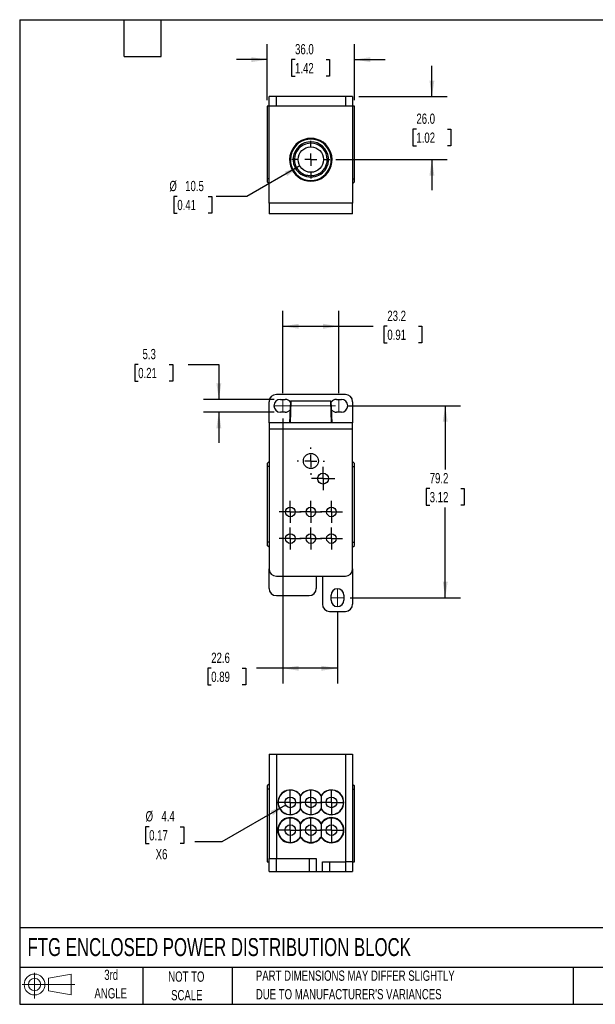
# Model space of a CAD drawing. Header units: millimetres. Extents: x 13 to 546, y 13 to 419.
# Tile 1 of 2: x 13 to 250, y 13 to 419. Entities that reach past the tile are written whole.
import ezdxf

# ---------------------------------------------------------------- set-up
doc = ezdxf.new("R2010")
doc.units = ezdxf.units.MM
doc.header["$LTSCALE"] = 2
doc.linetypes.add('CENTERX2', pattern=[20.32, 12.7, -2.54, 2.54, -2.54])
doc.layers.add('CENTER', color=40, linetype='CENTERX2')
doc.layers.add('SLD-DEFPOINTS', color=7, linetype='Continuous')
doc.layers.add('DIMENSIONS', color=140, linetype='Continuous', lineweight=25)
doc.layers.add('TEXT', color=140, linetype='Continuous', lineweight=25)
doc.styles.add('SLDTEXTSTYLE0', font='TXT', dxfattribs={"width": 0.7})
doc.dimstyles.new('SLDDIMSTYLE0', dxfattribs={"dimtxt": 4.316016, "dimasz": 6.604, "dimexe": 0, "dimexo": 0.0625, "dimgap": 1.079004, "dimtad": 0, "dimtih": 1, "dimtoh": 1, "dimrnd": 1e-09, "dimzin": 12, "dimdsep": 46, "dimtxsty": 'SLDTEXTSTYLE0', "dimsah": 1, "dimcen": 0.09, "dimadec": 0, "dimazin": 3, "dimtfac": 1, "dimtofl": 0, "dimtmove": 0, "dimatfit": 3, "dimfxl": 0, "dimfrac": 2, "dimtolj": 1, "dimtzin": 12, "dimarcsym": 0})
doc.dimstyles.new('SLDDIMSTYLE1', dxfattribs={"dimtxt": 4.316016, "dimasz": 6.604, "dimexe": 0, "dimexo": 0.0625, "dimgap": 1.079004, "dimtad": 0, "dimtih": 1, "dimtoh": 1, "dimrnd": 1e-09, "dimzin": 12, "dimdsep": 46, "dimtxsty": 'SLDTEXTSTYLE0', "dimsah": 1, "dimcen": 0.09, "dimadec": 0, "dimazin": 3, "dimtfac": 1, "dimtmove": 0, "dimatfit": 0, "dimfxl": 0, "dimfrac": 2, "dimtolj": 1, "dimtzin": 12, "dimarcsym": 0})
doc.dimstyles.new('SLDDIMSTYLE2', dxfattribs={"dimtxt": 4.316016, "dimasz": 6.604, "dimexe": 0, "dimexo": 0.0625, "dimgap": 1.079004, "dimtad": 0, "dimtih": 1, "dimtoh": 1, "dimrnd": 1e-09, "dimzin": 12, "dimdsep": 46, "dimtxsty": 'SLDTEXTSTYLE0', "dimsah": 1, "dimcen": 0, "dimadec": 0, "dimazin": 3, "dimtfac": 1, "dimtofl": 0, "dimtmove": 0, "dimatfit": 3, "dimfxl": 0, "dimfrac": 2, "dimtolj": 1, "dimtzin": 12, "dimarcsym": 0})
doc.dimstyles.new('SLDDIMSTYLE3', dxfattribs={"dimtxt": 4.316016, "dimasz": 6.604, "dimexe": 0, "dimexo": 0.0625, "dimgap": 1.079004, "dimtad": 0, "dimtih": 1, "dimtoh": 1, "dimrnd": 1e-09, "dimzin": 4, "dimdsep": 46, "dimtxsty": 'SLDTEXTSTYLE0', "dimsah": 1, "dimcen": 0.09, "dimadec": 0, "dimazin": 1, "dimtfac": 1, "dimtmove": 0, "dimatfit": 0, "dimfxl": 0, "dimfrac": 2, "dimtolj": 1, "dimtzin": 12, "dimarcsym": 0})
doc.dimstyles.new('SLDDIMSTYLE4', dxfattribs={"dimtxt": 4.316016, "dimasz": 6.604, "dimexe": 0, "dimexo": 0.0625, "dimgap": 1.079004, "dimtad": 0, "dimtih": 1, "dimtoh": 1, "dimrnd": 1e-09, "dimzin": 12, "dimdsep": 46, "dimtxsty": 'SLDTEXTSTYLE0', "dimsah": 1, "dimcen": 0, "dimadec": 0, "dimazin": 3, "dimtfac": 1, "dimtofl": 0, "dimtmove": 0, "dimatfit": 3, "dimfxl": 0, "dimfrac": 2, "dimtolj": 1, "dimtzin": 12, "dimarcsym": 0})

# ---------------------------------------------------------------- blocks, each defined once
blk = doc.blocks.new('Block11')
at = {"color": 7, "linetype": 'Continuous', "lineweight": 18}
for p, q in [((5.18, 10.62), (5.18, 0)), ((10.96, 8.33), (20.35, 10.06)), ((10.96, 3.19), (10.96, 8.33)), ((20.35, 10.06), (20.35, 1.46)), ((0, 5.76), (21.75, 5.76)), ((10.96, 3.19), (20.35, 1.46))]:
    blk.add_line(p, q, dxfattribs=at)
for radius in [4.3, 2.57]:
    blk.add_circle((5.18, 5.76), radius, dxfattribs=at)
blk = doc.blocks.new('Block12')
at = {"layer": 'SLD-DEFPOINTS'}
blk.add_blockref('Block11', (0, 0), dxfattribs=at)
blk = doc.blocks.new('_D')
at = {"layer": 'DIMENSIONS'}
for p, q in [((121.36, 264.93), (121.36, 298.91)), ((144.56, 264.93), (144.56, 298.91)), ((121.36, 292.56), (144.56, 292.56)), ((144.56, 292.56), (158.7, 292.56)), ((164.55, 292.56), (163.1, 292.56)), ((163.1, 292.56), (163.1, 285.7)), ((177.37, 292.56), (178.82, 292.56)), ((178.82, 292.56), (178.82, 285.7)), ((163.1, 285.7), (164.55, 285.7)), ((178.82, 285.7), (177.37, 285.7))]:
    blk.add_line(p, q, dxfattribs=at)
for points in [[(121.36, 292.56), (127.97, 291.54), (127.97, 293.58)], [(144.56, 292.56), (137.96, 293.58), (137.96, 291.54)]]:
    blk.add_solid(points, dxfattribs=at)
at = {"layer": 'DIMENSIONS', "char_height": 4.233, "attachment_point": 1, "style": 'SLDTEXTSTYLE0'}
for s, insert in [('23.2', (164.55, 298.98)), ('0.91', (164.55, 291.16))]:
    blk.add_mtext(s, dxfattribs=dict(at, insert=insert))
blk = doc.blocks.new('_D_1')
at = {"layer": 'DIMENSIONS'}
for p, q in [((148.1, 259.74), (194.82, 259.74)), ((188.47, 259.74), (188.47, 233.38)), ((182.05, 225.56), (180.6, 225.56)), ((180.6, 225.56), (180.6, 218.7)), ((194.88, 225.56), (196.33, 225.56)), ((196.33, 225.56), (196.33, 218.7)), ((180.6, 218.7), (182.05, 218.7)), ((188.47, 180.54), (188.47, 217.73)), ((196.33, 218.7), (194.88, 218.7)), ((149.15, 180.54), (194.82, 180.54))]:
    blk.add_line(p, q, dxfattribs=at)
for points in [[(188.47, 259.74), (187.45, 253.14), (189.48, 253.14)], [(188.47, 180.54), (189.48, 187.15), (187.45, 187.15)]]:
    blk.add_solid(points, dxfattribs=at)
at = {"layer": 'DIMENSIONS', "char_height": 4.233, "attachment_point": 1, "style": 'SLDTEXTSTYLE0'}
for s, insert in [('79.2', (182.05, 231.98)), ('3.12', (182.05, 224.15))]:
    blk.add_mtext(s, dxfattribs=dict(at, insert=insert))
blk = doc.blocks.new('_D_2')
at = {"layer": 'DIMENSIONS'}
for p, q in [((121.36, 254.55), (121.36, 145.06)), ((143.96, 174.35), (143.96, 145.06)), ((91.81, 151.41), (90.36, 151.41)), ((90.36, 151.41), (90.36, 144.55)), ((104.64, 151.41), (106.09, 151.41)), ((106.09, 151.41), (106.09, 144.55)), ((121.36, 151.41), (110.49, 151.41)), ((143.96, 151.41), (121.36, 151.41)), ((90.36, 144.55), (91.81, 144.55)), ((106.09, 144.55), (104.64, 144.55))]:
    blk.add_line(p, q, dxfattribs=at)
for points in [[(121.36, 151.41), (127.97, 150.39), (127.97, 152.42)], [(143.96, 151.41), (137.36, 152.42), (137.36, 150.39)]]:
    blk.add_solid(points, dxfattribs=at)
at = {"layer": 'DIMENSIONS', "char_height": 4.233, "attachment_point": 1, "style": 'SLDTEXTSTYLE0'}
for s, insert in [('22.6', (91.81, 157.83)), ('0.89', (91.81, 150))]:
    blk.add_mtext(s, dxfattribs=dict(at, insert=insert))
blk = doc.blocks.new('_D_3')
at = {"layer": 'DIMENSIONS'}
for p, q in [((61.65, 276.79), (60.2, 276.79)), ((60.2, 276.79), (60.2, 269.93)), ((74.48, 276.79), (75.93, 276.79)), ((75.93, 276.79), (75.93, 269.93)), ((82.26, 276.79), (94.96, 276.79)), ((94.96, 276.79), (94.96, 262.39)), ((60.2, 269.93), (61.65, 269.93)), ((75.93, 269.93), (74.48, 269.93)), ((117.82, 262.39), (88.61, 262.39)), ((117.82, 257.09), (88.61, 257.09)), ((94.96, 257.09), (94.96, 244.39))]:
    blk.add_line(p, q, dxfattribs=at)
for points in [[(94.96, 262.39), (95.98, 269), (93.95, 269)], [(94.96, 257.09), (93.95, 250.49), (95.98, 250.49)]]:
    blk.add_solid(points, dxfattribs=at)
at = {"layer": 'DIMENSIONS', "char_height": 4.233, "attachment_point": 1, "style": 'SLDTEXTSTYLE0'}
for s, insert in [('5.3', (63.45, 283.21)), ('0.21', (61.65, 275.38))]:
    blk.add_mtext(s, dxfattribs=dict(at, insert=insert))
blk = doc.blocks.new('SW_CENTERMARKSYMBOL_0')
at = {"layer": 'CENTER', "color": 0}
for p, q in [((0, 2.54), (0, 4.79)), ((-2.54, 0), (-4.79, 0)), ((0, 0), (-2.54, 0)), ((0, 0), (0, 2.54)), ((0, 0), (0, -2.54)), ((0, 0), (2.54, 0)), ((2.54, 0), (4.79, 0)), ((0, -2.54), (0, -4.79))]:
    blk.add_line(p, q, dxfattribs=at)
blk = doc.blocks.new('SW_CENTERMARKSYMBOL_1')
at = {"layer": 'CENTER', "color": 0}
for p, q in [((0, 2.54), (0, 4.54)), ((-2.54, 0), (-4.54, 0)), ((0, 0), (-2.54, 0)), ((0, 0), (0, 2.54)), ((0, 0), (0, -2.54)), ((0, 0), (2.54, 0)), ((2.54, 0), (4.54, 0)), ((0, -2.54), (0, -4.54))]:
    blk.add_line(p, q, dxfattribs=at)
blk = doc.blocks.new('SW_CENTERMARKSYMBOL_2')
at = {"layer": 'CENTER', "color": 0}
for p, q in [((0, 2.54), (0, 4.54)), ((-2.54, 0), (-4.54, 0)), ((0, 0), (-2.54, 0)), ((0, 0), (0, 2.54)), ((0, 0), (0, -2.54)), ((0, 0), (2.54, 0)), ((2.54, 0), (4.54, 0)), ((0, -2.54), (0, -4.54))]:
    blk.add_line(p, q, dxfattribs=at)
blk = doc.blocks.new('SW_CENTERMARKSYMBOL_3')
at = {"layer": 'CENTER', "color": 0}
for p, q in [((0, 2.54), (0, 4.54)), ((-2.54, 0), (-4.54, 0)), ((0, 0), (-2.54, 0)), ((0, 0), (0, 2.54)), ((0, 0), (0, -2.54)), ((0, 0), (2.54, 0)), ((2.54, 0), (4.54, 0)), ((0, -2.54), (0, -4.54))]:
    blk.add_line(p, q, dxfattribs=at)
blk = doc.blocks.new('SW_CENTERMARKSYMBOL_4')
at = {"layer": 'CENTER', "color": 0}
for p, q in [((0, 5.08), (0, 5.64)), ((-5.08, 0), (-5.64, 0)), ((0, 0), (-2.54, 0)), ((0, 0), (0, 2.54)), ((0, 0), (0, -2.54)), ((0, 0), (2.54, 0)), ((5.08, 0), (5.64, 0)), ((0, -5.08), (0, -5.64))]:
    blk.add_line(p, q, dxfattribs=at)
blk = doc.blocks.new('SW_CENTERMARKSYMBOL_5')
at = {"layer": 'CENTER', "color": 0}
for p, q in [((0, 2.54), (0, 4.54)), ((-2.54, 0), (-4.54, 0)), ((0, 0), (-2.54, 0)), ((0, 0), (0, 2.54)), ((0, 0), (0, -2.54)), ((0, 0), (2.54, 0)), ((2.54, 0), (4.54, 0)), ((0, -2.54), (0, -4.54))]:
    blk.add_line(p, q, dxfattribs=at)
blk = doc.blocks.new('SW_CENTERMARKSYMBOL_6')
at = {"layer": 'CENTER', "color": 0}
for p, q in [((0, 2.54), (0, 4.54)), ((-2.54, 0), (-4.54, 0)), ((0, 0), (-2.54, 0)), ((0, 0), (0, 2.54)), ((0, 0), (0, -2.54)), ((0, 0), (2.54, 0)), ((2.54, 0), (4.54, 0)), ((0, -2.54), (0, -4.54))]:
    blk.add_line(p, q, dxfattribs=at)
blk = doc.blocks.new('SW_CENTERMARKSYMBOL_7')
at = {"layer": 'CENTER', "color": 0}
for p, q in [((0, 2.54), (0, 4.54)), ((-2.54, 0), (-4.54, 0)), ((0, 0), (-2.54, 0)), ((0, 0), (0, 2.54)), ((0, 0), (0, -2.54)), ((0, 0), (2.54, 0)), ((2.54, 0), (4.54, 0)), ((0, -2.54), (0, -4.54))]:
    blk.add_line(p, q, dxfattribs=at)
blk = doc.blocks.new('_D_9')
at = {"layer": 'DIMENSIONS'}
for p, q in [((128.41, 358.75), (106.58, 346.14)), ((77.8, 346.14), (76.35, 346.14)), ((76.35, 346.14), (76.35, 339.28)), ((90.62, 346.14), (92.07, 346.14)), ((92.07, 346.14), (92.07, 339.28)), ((106.58, 346.14), (93.88, 346.14)), ((76.35, 339.28), (77.8, 339.28)), ((92.07, 339.28), (90.62, 339.28))]:
    blk.add_line(p, q, dxfattribs=at)
blk.add_solid([(128.41, 358.75), (122.19, 356.33), (123.2, 354.57)], dxfattribs=at)
at = {"layer": 'DIMENSIONS', "char_height": 4.233, "attachment_point": 1, "style": 'SLDTEXTSTYLE0'}
for s, insert in [('%%c', (74.54, 352.57)), ('10.5', (81.06, 352.57)), ('0.41', (77.8, 344.74))]:
    blk.add_mtext(s, dxfattribs=dict(at, insert=insert))
blk = doc.blocks.new('_D_10')
at = {"layer": 'DIMENSIONS'}
for p, q in [((182.96, 387.37), (182.96, 400.07)), ((152.75, 387.37), (189.31, 387.37)), ((176.55, 373.92), (175.1, 373.92)), ((175.1, 373.92), (175.1, 367.06)), ((189.37, 373.92), (190.82, 373.92)), ((190.82, 373.92), (190.82, 367.06)), ((175.1, 367.06), (176.55, 367.06)), ((190.82, 367.06), (189.37, 367.06)), ((143.29, 361.37), (189.31, 361.37)), ((182.96, 361.37), (182.96, 348.67))]:
    blk.add_line(p, q, dxfattribs=at)
for points in [[(182.96, 387.37), (183.98, 393.98), (181.95, 393.98)], [(182.96, 361.37), (181.95, 354.77), (183.98, 354.77)]]:
    blk.add_solid(points, dxfattribs=at)
at = {"layer": 'DIMENSIONS', "char_height": 4.233, "attachment_point": 1, "style": 'SLDTEXTSTYLE0'}
for s, insert in [('26.0', (176.55, 380.35)), ('1.02', (176.55, 372.52))]:
    blk.add_mtext(s, dxfattribs=dict(at, insert=insert))
blk = doc.blocks.new('_D_11')
at = {"layer": 'DIMENSIONS'}
for p, q in [((114.96, 385.91), (114.96, 408.96)), ((150.96, 385.91), (150.96, 408.96)), ((114.96, 402.61), (102.26, 402.61)), ((126.44, 402.61), (124.99, 402.61)), ((124.99, 402.61), (124.99, 395.75)), ((139.26, 402.61), (140.71, 402.61)), ((140.71, 402.61), (140.71, 395.75)), ((150.96, 402.61), (163.66, 402.61)), ((124.99, 395.75), (126.44, 395.75)), ((140.71, 395.75), (139.26, 395.75))]:
    blk.add_line(p, q, dxfattribs=at)
for points in [[(114.96, 402.61), (108.36, 403.63), (108.36, 401.6)], [(150.96, 402.61), (157.57, 401.6), (157.57, 403.63)]]:
    blk.add_solid(points, dxfattribs=at)
at = {"layer": 'DIMENSIONS', "char_height": 4.233, "attachment_point": 1, "style": 'SLDTEXTSTYLE0'}
for s, insert in [('36.0', (126.44, 409.04)), ('1.42', (126.44, 401.21))]:
    blk.add_mtext(s, dxfattribs=dict(at, insert=insert))
blk = doc.blocks.new('SW_CENTERMARKSYMBOL_8')
at = {"layer": 'CENTER', "color": 0}
for p, q in [((0, 5.08), (0, 7.79)), ((-5.08, 0), (-7.79, 0)), ((0, 0), (-2.54, 0)), ((0, 0), (0, 2.54)), ((0, 0), (0, -2.54)), ((0, 0), (2.54, 0)), ((5.08, 0), (7.79, 0)), ((0, -5.08), (0, -7.79))]:
    blk.add_line(p, q, dxfattribs=at)
blk = doc.blocks.new('_D_12')
at = {"layer": 'DIMENSIONS'}
for p, q in [((122.56, 94.96), (96.19, 79.73)), ((66.18, 86), (64.73, 86)), ((64.73, 86), (64.73, 79.14)), ((79, 86), (80.45, 86)), ((80.45, 86), (80.45, 79.14)), ((64.73, 79.14), (66.18, 79.14)), ((80.45, 79.14), (79, 79.14)), ((96.19, 79.73), (85.07, 79.73))]:
    blk.add_line(p, q, dxfattribs=at)
blk.add_solid([(122.56, 94.96), (116.33, 92.54), (117.34, 90.78)], dxfattribs=at)
at = {"layer": 'DIMENSIONS', "char_height": 4.233, "attachment_point": 1, "style": 'SLDTEXTSTYLE0'}
for s, insert in [('%%c', (64.71, 92.43)), ('4.4', (71.23, 92.43)), ('0.17', (66.18, 84.6)), ('X6', (68.86, 76.77))]:
    blk.add_mtext(s, dxfattribs=dict(at, insert=insert))
blk = doc.blocks.new('SW_CENTERMARKSYMBOL_9')
at = {"layer": 'CENTER', "color": 0}
for p, q in [((0, 2.54), (0, 4.74)), ((-2.54, 0), (-4.74, 0)), ((0, 0), (-2.54, 0)), ((0, 0), (0, 2.54)), ((0, 0), (0, -2.54)), ((0, 0), (2.54, 0)), ((2.54, 0), (4.74, 0)), ((0, -2.54), (0, -4.74))]:
    blk.add_line(p, q, dxfattribs=at)
blk = doc.blocks.new('SW_CENTERMARKSYMBOL_10')
at = {"layer": 'CENTER', "color": 0}
for p, q in [((0, 2.54), (0, 4.74)), ((-2.54, 0), (-4.74, 0)), ((0, 0), (-2.54, 0)), ((0, 0), (0, 2.54)), ((0, 0), (0, -2.54)), ((0, 0), (2.54, 0)), ((2.54, 0), (4.74, 0)), ((0, -2.54), (0, -4.74))]:
    blk.add_line(p, q, dxfattribs=at)
blk = doc.blocks.new('SW_CENTERMARKSYMBOL_11')
at = {"layer": 'CENTER', "color": 0}
for p, q in [((0, 2.54), (0, 4.74)), ((-2.54, 0), (-4.74, 0)), ((0, 0), (-2.54, 0)), ((0, 0), (0, 2.54)), ((0, 0), (0, -2.54)), ((0, 0), (2.54, 0)), ((2.54, 0), (4.74, 0)), ((0, -2.54), (0, -4.74))]:
    blk.add_line(p, q, dxfattribs=at)
blk = doc.blocks.new('SW_CENTERMARKSYMBOL_12')
at = {"layer": 'CENTER', "color": 0}
for p, q in [((0, 2.54), (0, 4.74)), ((-2.54, 0), (-4.74, 0)), ((0, 0), (-2.54, 0)), ((0, 0), (0, 2.54)), ((0, 0), (0, -2.54)), ((0, 0), (2.54, 0)), ((2.54, 0), (4.74, 0)), ((0, -2.54), (0, -4.74))]:
    blk.add_line(p, q, dxfattribs=at)
blk = doc.blocks.new('SW_CENTERMARKSYMBOL_13')
at = {"layer": 'CENTER', "color": 0}
for p, q in [((0, 2.54), (0, 4.74)), ((-2.54, 0), (-4.74, 0)), ((0, 0), (-2.54, 0)), ((0, 0), (0, 2.54)), ((0, 0), (0, -2.54)), ((0, 0), (2.54, 0)), ((2.54, 0), (4.74, 0)), ((0, -2.54), (0, -4.74))]:
    blk.add_line(p, q, dxfattribs=at)
blk = doc.blocks.new('SW_CENTERMARKSYMBOL_14')
at = {"layer": 'CENTER', "color": 0}
for p, q in [((0, 2.54), (0, 4.74)), ((-2.54, 0), (-4.74, 0)), ((0, 0), (-2.54, 0)), ((0, 0), (0, 2.54)), ((0, 0), (0, -2.54)), ((0, 0), (2.54, 0)), ((2.54, 0), (4.74, 0)), ((0, -2.54), (0, -4.74))]:
    blk.add_line(p, q, dxfattribs=at)

msp = doc.modelspace()

# ---------------------------------------------------------------- linework, layer by layer
for p, q in [((115.711, 383.373), (115.711, 387.373)), ((118.711, 387.373), (115.711, 387.373)), ((118.711, 383.373), (118.711, 387.373)), ((147.211, 387.373), (118.711, 387.373)), ((147.211, 387.373), (147.211, 383.373)), ((150.211, 387.373), (147.211, 387.373)), ((150.211, 387.373), (150.211, 383.373)), ((114.961, 383.373), (114.961, 353.373)), ((115.711, 383.373), (114.961, 383.373)), ((118.711, 383.373), (115.711, 383.373)), ((115.711, 343.373), (115.711, 383.373)), ((147.211, 383.373), (118.711, 383.373)), ((150.211, 383.373), (147.211, 383.373)), ((150.211, 383.373), (150.211, 343.373)), ((150.961, 383.373), (150.211, 383.373)), ((150.961, 353.373), (150.961, 383.373)), ((124.594, 358.813), (124.896, 358.901)), ((141.027, 358.901), (141.328, 358.813)), ((138.951, 357.154), (138.861, 357.22)), ((115.711, 353.373), (114.961, 353.373)), ((114.961, 353.373), (114.961, 352.123)), ((115.711, 351.373), (114.961, 352.123)), ((150.211, 353.373), (150.961, 353.373)), ((150.211, 351.373), (150.961, 352.123)), ((150.961, 352.123), (150.961, 353.373)), ((150.211, 343.373), (115.711, 343.373)), ((115.711, 343.373), (115.711, 338.973)), ((150.211, 338.973), (150.211, 343.373)), ((150.211, 338.973), (115.711, 338.973)), ((147.211, 264.391), (118.711, 264.391)), ((115.711, 252.691), (115.711, 261.391)), ((120.361, 262.391), (122.361, 262.391)), ((124.526, 261.691), (124.211, 252.691)), ((124.896, 261.691), (124.526, 261.691)), ((124.594, 252.691), (124.896, 261.691)), ((141.027, 261.691), (124.896, 261.691)), ((141.027, 261.691), (141.328, 252.691)), ((141.397, 261.691), (141.027, 261.691)), ((141.711, 252.691), (141.397, 261.691)), ((143.561, 262.391), (145.561, 262.391)), ((150.211, 261.391), (150.211, 252.691)), ((122.361, 257.091), (120.361, 257.091)), ((145.561, 257.091), (143.561, 257.091)), ((115.711, 252.691), (115.711, 250.066)), ((150.211, 252.691), (115.711, 252.691)), ((150.211, 250.066), (150.211, 252.691)), ((115.711, 250.066), (115.711, 192.391)), ((150.211, 250.066), (115.711, 250.066)), ((150.211, 192.391), (150.211, 250.066)), ((115.711, 236.691), (114.961, 235.941)), ((114.961, 235.941), (114.961, 234.691)), ((150.211, 236.691), (150.961, 235.941)), ((150.961, 234.691), (150.961, 235.941)), ((114.961, 234.691), (114.961, 203.391)), ((115.711, 234.691), (114.961, 234.691)), ((150.211, 234.691), (150.961, 234.691)), ((150.961, 203.391), (150.961, 234.691)), ((114.961, 203.391), (114.961, 202.141)), ((115.711, 203.391), (114.961, 203.391)), ((150.211, 203.391), (150.961, 203.391)), ((150.961, 202.141), (150.961, 203.391)), ((115.711, 201.391), (114.961, 202.141)), ((150.211, 201.391), (150.961, 202.141)), ((115.711, 184.391), (115.711, 192.391)), ((150.211, 192.391), (150.211, 177.891)), ((118.711, 189.391), (147.211, 189.391)), ((135.211, 189.391), (135.211, 184.391)), ((137.711, 189.391), (137.711, 177.891)), ((118.711, 181.391), (132.211, 181.391)), ((141.311, 179.541), (141.311, 181.541)), ((146.611, 181.541), (146.611, 179.541)), ((140.711, 174.891), (147.211, 174.891)), ((115.711, 115.959), (118.711, 115.959)), ((115.711, 115.959), (115.711, 72.859)), ((118.711, 115.959), (118.711, 72.859)), ((118.711, 115.959), (147.211, 115.959)), ((147.211, 115.959), (147.211, 71.559)), ((147.211, 115.959), (150.211, 115.959)), ((150.211, 115.959), (150.211, 71.559)), ((115.711, 103.559), (114.961, 102.809)), ((114.961, 102.809), (114.961, 101.559)), ((150.211, 103.559), (150.961, 102.809)), ((150.961, 101.559), (150.961, 102.809)), ((115.711, 101.559), (114.961, 101.559)), ((114.961, 101.559), (114.961, 71.559)), ((150.211, 101.559), (150.961, 101.559)), ((150.961, 71.559), (150.961, 101.559)), ((114.961, 71.559), (115.711, 71.559)), ((115.711, 67.559), (115.711, 72.859)), ((115.711, 72.859), (118.711, 72.859)), ((118.711, 67.559), (118.711, 72.859)), ((118.711, 72.859), (132.211, 72.859)), ((132.211, 72.859), (132.211, 67.559)), ((132.211, 72.859), (135.211, 72.859)), ((135.211, 72.859), (135.211, 67.559)), ((137.711, 71.559), (140.711, 71.559)), ((137.711, 67.559), (137.711, 71.559)), ((140.711, 71.559), (140.711, 67.559)), ((140.711, 71.559), (147.211, 71.559)), ((147.211, 71.559), (147.211, 67.559)), ((150.211, 71.559), (147.211, 71.559)), ((150.211, 71.559), (150.211, 67.559)), ((150.211, 71.559), (150.961, 71.559)), ((115.711, 67.559), (118.711, 67.559)), ((118.711, 67.559), (132.211, 67.559)), ((132.211, 67.559), (135.211, 67.559)), ((135.211, 67.559), (137.711, 67.559)), ((137.711, 67.559), (140.711, 67.559)), ((140.711, 67.559), (147.211, 67.559)), ((147.211, 67.559), (150.211, 67.559))]:
    msp.add_line(p, q)
at = {"color": 7, "linetype": 'CENTERX2', "lineweight": 18}
for p, q in [((121.361, 262.391), (121.361, 257.091)), ((144.561, 262.391), (144.561, 257.091)), ((117.711, 259.741), (148.211, 259.741)), ((143.961, 184.191), (143.961, 176.891)), ((141.311, 180.541), (146.611, 180.541))]:
    msp.add_line(p, q, dxfattribs=at)
for centre, radius in [((132.961, 361.373), 5.25), ((132.961, 236.941), 3.1), ((138.011, 229.691), 2.25), ((124.461, 215.941), 2), ((132.961, 215.941), 2), ((141.461, 215.941), 2), ((124.461, 204.941), 2), ((132.961, 204.941), 2), ((141.461, 204.941), 2), ((124.461, 96.059), 2.2), ((132.961, 96.059), 2.2), ((141.461, 96.059), 2.2), ((124.461, 84.559), 2.2), ((132.961, 84.559), 2.2), ((141.461, 84.559), 2.2)]:
    msp.add_circle(centre, radius)
for centre, radius, start, end in [((132.961, 361.373), 8.75, 342.9901, 197.0099), ((132.961, 361.373), 8.436, 342.9607, 197.0393), ((132.961, 361.373), 7.326, 324.84545, 215.02052), ((132.961, 361.373), 6.767, 330.68379, 207.53739), ((132.961, 361.123), 8.68, 195.4317, 344.5683), ((132.961, 361.123), 8.366, 195.40205, 344.59795), ((132.961, 361.623), 7.473, 216.59534, 323.27816), ((118.711, 261.391), 3, 90, 180), ((147.211, 261.391), 3, 0, 90), ((120.361, 259.741), 2.65, 90, 270), ((122.361, 259.741), 2.65, 35.76458, 90), ((143.561, 259.741), 2.65, 90, 144.23542), ((145.561, 259.741), 2.65, 270, 90), ((122.361, 259.741), 2.65, 270, 320.23542), ((143.561, 259.741), 2.65, 219.76458, 270), ((118.711, 192.391), 3, 180, 270), ((147.211, 192.391), 3, 270, 0), ((118.711, 184.391), 3, 180, 270), ((132.211, 184.391), 3, 270, 0), ((143.961, 181.541), 2.65, 0, 180), ((143.961, 179.541), 2.65, 180, 0), ((140.711, 177.891), 3, 180, 270), ((147.211, 177.891), 3, 270, 0), ((124.461, 96.059), 5.09, 33.3853, 326.6147), ((124.461, 96.059), 5.018, 32.11128, 327.88872), ((132.961, 96.059), 5.09, 33.3853, 146.6147), ((132.961, 96.059), 5.018, 32.11128, 147.88872), ((141.461, 96.059), 5.09, 213.3853, 146.6147), ((141.461, 96.059), 5.018, 212.11128, 147.88872), ((124.461, 84.559), 5.186, 34.96196, 325.03804), ((124.461, 84.559), 5.018, 32.11128, 327.88872), ((132.961, 96.059), 5.018, 212.11128, 327.88872), ((132.961, 96.059), 5.09, 213.3853, 326.6147), ((132.961, 84.559), 5.186, 34.96196, 145.03804), ((132.961, 84.559), 5.018, 32.11128, 147.88872), ((141.461, 84.559), 5.186, 214.96196, 145.03804), ((141.461, 84.559), 5.018, 212.11128, 147.88872), ((132.961, 84.559), 5.018, 212.11128, 327.88872), ((132.961, 84.559), 5.186, 214.96196, 325.03804)]:
    msp.add_arc(centre, radius, start, end)
for points in [[(126.961, 358.244), (126.961, 357.841), (126.961, 357.494), (126.961, 357.168)], [(126.961, 357.168), (126.961, 357.48), (126.961, 357.811), (126.961, 358.186)], [(138.861, 357.22), (138.861, 357.48), (138.861, 357.755), (138.861, 358.06)]]:
    msp.add_open_spline(points, degree=3)
for points, knots in [([(126.961, 358.186), (127.261, 357.664), (127.623, 357.19), (128.256, 356.552), (128.481, 356.352), (128.951, 355.987), (129.197, 355.821), (129.709, 355.519), (129.978, 355.384), (130.53, 355.149), (130.811, 355.051), (131.383, 354.891), (131.674, 354.829), (132.265, 354.744), (132.567, 354.72), (133.462, 354.708), (134.052, 354.775), (135.218, 355.066), (135.773, 355.284), (136.556, 355.714), (136.811, 355.877), (137.294, 356.23), (137.749, 356.612), (138.153, 357.049), (138.529, 357.514), (138.704, 357.761), (138.861, 358.017)], [0, 0, 0, 0, 0.125, 0.125, 0.1875, 0.1875, 0.25, 0.25, 0.3125, 0.3125, 0.375, 0.375, 0.4375, 0.4375, 0.5, 0.5, 0.625, 0.625, 0.75, 0.75, 0.8125, 0.8125, 0.875, 0.9375, 0.9375, 1, 1, 1, 1]), ([(128.711, 98.726), (128.711, 98.748), (128.711, 98.793), (128.711, 98.837), (128.711, 98.86)], [0, 0, 0, 0, 0.4945444, 1, 1, 1, 1]), ([(128.711, 93.392), (128.711, 93.805), (128.711, 94.23), (128.711, 95.117), (128.711, 95.586), (128.711, 96.529), (128.711, 96.987), (128.711, 97.882), (128.711, 98.311), (128.711, 98.726)], [0, 0, 0, 0, 0.25, 0.25, 0.5, 0.5, 0.75, 0.75, 1, 1, 1, 1]), ([(137.211, 98.726), (137.211, 98.748), (137.211, 98.793), (137.211, 98.837), (137.211, 98.86)], [0, 0, 0, 0, 0.4945444, 1, 1, 1, 1]), ([(137.211, 98.726), (137.211, 98.312), (137.211, 97.888), (137.211, 97), (137.211, 96.532), (137.211, 95.589), (137.211, 95.131), (137.211, 94.236), (137.211, 93.806), (137.211, 93.392)], [0, 0, 0, 0, 0.25, 0.25, 0.5, 0.5, 0.75, 0.75, 1, 1, 1, 1]), ([(128.711, 93.258), (128.711, 93.28), (128.711, 93.324), (128.711, 93.369), (128.711, 93.392)], [0, 0, 0, 0, 0.5054556, 1, 1, 1, 1]), ([(137.211, 93.392), (137.211, 93.369), (137.211, 93.324), (137.211, 93.28), (137.211, 93.258)], [0, 0, 0, 0, 0.4945444, 1, 1, 1, 1]), ([(128.711, 87.226), (128.711, 87.277), (128.711, 87.381), (128.711, 87.48), (128.711, 87.53)], [0, 0, 0, 0, 0.487962, 1, 1, 1, 1]), ([(128.711, 81.892), (128.711, 82.305), (128.711, 82.73), (128.711, 83.617), (128.711, 84.086), (128.711, 85.029), (128.711, 85.487), (128.711, 86.382), (128.711, 86.811), (128.711, 87.226)], [0, 0, 0, 0, 0.25, 0.25, 0.5, 0.5, 0.75, 0.75, 1, 1, 1, 1]), ([(137.211, 87.53), (137.211, 87.48), (137.211, 87.381), (137.211, 87.277), (137.211, 87.226)], [0, 0, 0, 0, 0.512038, 1, 1, 1, 1]), ([(137.211, 87.226), (137.211, 86.812), (137.211, 86.388), (137.211, 85.5), (137.211, 85.032), (137.211, 84.089), (137.211, 83.631), (137.211, 82.736), (137.211, 82.306), (137.211, 81.892)], [0, 0, 0, 0, 0.25, 0.25, 0.5, 0.5, 0.75, 0.75, 1, 1, 1, 1]), ([(128.711, 81.892), (128.711, 81.841), (128.711, 81.736), (128.711, 81.638), (128.711, 81.587)], [0, 0, 0, 0, 0.487962, 1, 1, 1, 1]), ([(137.211, 81.892), (137.211, 81.841), (137.211, 81.736), (137.211, 81.638), (137.211, 81.587)], [0, 0, 0, 0, 0.487962, 1, 1, 1, 1])]:
    msp.add_open_spline(points, degree=3, knots=knots)
at = {"layer": 'TEXT'}
for p, q in [((12.7, 419.1), (546.1, 419.1)), ((12.7, 419.1), (12.7, 12.7)), ((55.88, 403.86), (55.88, 419.1)), ((71.12, 403.86), (71.12, 419.1)), ((55.88, 403.86), (71.12, 403.86)), ((546.1, 44.252), (12.7, 44.252)), ((546.1, 27.94), (12.7, 27.94)), ((63.5, 27.94), (63.5, 12.7)), ((100.423, 27.94), (100.423, 12.7)), ((241.293, 27.94), (241.293, 12.7)), ((12.7, 12.7), (546.1, 12.7))]:
    msp.add_line(p, q, dxfattribs=at)

# ---------------------------------------------------------------- block references
at = {"layer": 'CENTER'}
for name, p in [('SW_CENTERMARKSYMBOL_8', (132.961, 361.373)), ('SW_CENTERMARKSYMBOL_4', (132.961, 236.941)), ('SW_CENTERMARKSYMBOL_0', (138.011, 229.691)), ('SW_CENTERMARKSYMBOL_2', (124.461, 215.941)), ('SW_CENTERMARKSYMBOL_3', (132.961, 215.941)), ('SW_CENTERMARKSYMBOL_1', (141.461, 215.941)), ('SW_CENTERMARKSYMBOL_6', (124.461, 204.941)), ('SW_CENTERMARKSYMBOL_5', (132.961, 204.941)), ('SW_CENTERMARKSYMBOL_7', (141.461, 204.941)), ('SW_CENTERMARKSYMBOL_12', (124.461, 96.059)), ('SW_CENTERMARKSYMBOL_14', (132.961, 96.059)), ('SW_CENTERMARKSYMBOL_13', (141.461, 96.059)), ('SW_CENTERMARKSYMBOL_10', (124.461, 84.559)), ('SW_CENTERMARKSYMBOL_11', (132.961, 84.559)), ('SW_CENTERMARKSYMBOL_9', (141.461, 84.559))]:
    msp.add_blockref(name, p, dxfattribs=at)
at = {"layer": 'SLD-DEFPOINTS'}
msp.add_blockref('Block12', (13.676, 15.108), dxfattribs=at)

# ---------------------------------------------------------------- texts
at = {"layer": 'TEXT', "style": 'SLDTEXTSTYLE0'}
for s, insert, char_height, attachment_point in [('FTG ENCLOSED POWER DISTRIBUTION BLOCK', (15.931, 40.03), 7.40833, 1), ('3rd', (50.493, 27.001), 4.2333, 2), ('NOT TO', (81.537, 26.252), 4.2333, 2), ('PART DIMENSIONS MAY DIFFER SLIGHTLY', (110.239, 26.642), 4.23333, 1), ('ANGLE', (50.298, 19.357), 4.2333, 2), ('SCALE', (81.729, 18.608), 4.2333, 2), ("DUE TO MANUFACTURER'S VARIANCES", (110.239, 18.997), 4.23333, 1)]:
    msp.add_mtext(s, dxfattribs=dict(at, insert=insert, char_height=char_height, attachment_point=attachment_point))

# ---------------------------------------------------------------- dimensions: what is measured, and where the dimension line sits
at = {"layer": 'DIMENSIONS'}
for base, p1, p2, angle, dimstyle, picture, middle in [((150.961, 402.612), (114.961, 383.373), (150.961, 383.373), 0, 'SLDDIMSTYLE3', '_D_11', (132.848, 402.612)), ((182.961, 361.373), (150.211, 387.373), (140.751, 361.373), 90, 'SLDDIMSTYLE3', '_D_10', (182.961, 373.924)), ((94.961, 257.091), (120.361, 262.391), (120.361, 257.091), 90, 'SLDDIMSTYLE1', '_D_3', (94.961, 276.785)), ((188.467, 180.541), (145.561, 259.741), (146.611, 180.541), 90, 'SLDDIMSTYLE0', '_D_1', (188.467, 225.557))]:
    dim = msp.add_linear_dim(base=base, p1=p1, p2=p2, angle=angle, dimstyle=dimstyle, dxfattribs=at)
    dim.commit()
    dim.dimension.update_dxf_attribs({"geometry": picture, "text_midpoint": middle, "dimtype": 160})
dim = msp.add_diameter_dim_2p(p1=(137.508, 363.998), p2=(128.415, 358.748), dimstyle='SLDDIMSTYLE2', dxfattribs=at)
dim.commit()
dim.dimension.update_dxf_attribs({"geometry": '_D_9', "text_midpoint": (84.211, 346.143), "dimtype": 163})
for base, p1, p2, picture, middle in [((144.561, 292.56), (121.361, 262.391), (144.561, 262.391), '_D', (170.961, 292.56)), ((121.361, 151.406), (143.961, 176.891), (121.361, 257.091), '_D_2', (98.227, 151.406))]:
    dim = msp.add_linear_dim(base=base, p1=p1, p2=p2, dimstyle='SLDDIMSTYLE0', dxfattribs=at)
    dim.commit()
    dim.dimension.update_dxf_attribs({"geometry": picture, "text_midpoint": middle, "dimtype": 160})
dim = msp.add_diameter_dim_2p(p1=(126.366, 97.159), p2=(122.556, 94.959), text='<>\\PX6', dimstyle='SLDDIMSTYLE4', dxfattribs=at)
dim.commit()
dim.dimension.update_dxf_attribs({"geometry": '_D_12', "text_midpoint": (72.588, 81.965), "dimtype": 163})

doc.saveas('drawing.dxf')
